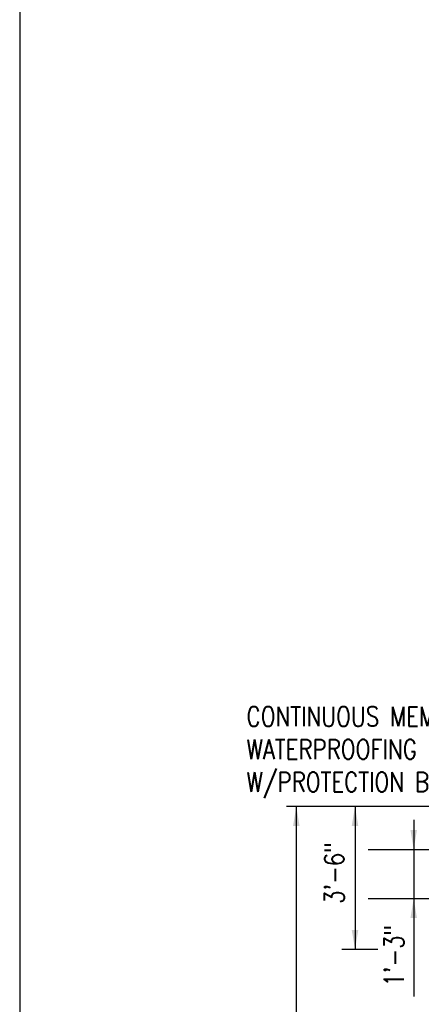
# Model space of a CAD drawing. Header units: inches. Extents: x -9715 to 32893, y -15613 to -1138.
# Tile 136 of 256: x 7061 to 7184, y -5569 to -5268. Entities that reach past the tile are written whole.
import ezdxf

# ---------------------------------------------------------------- set-up
doc = ezdxf.new("R2010")
doc.units = ezdxf.units.IN
doc.header["$MEASUREMENT"] = 0
doc.layers.get('DEFPOINTS').update_dxf_attribs({"color": 11})
doc.layers.add('S-ANNO-DIMS', color=2, linetype='Continuous')
doc.layers.add('S-ANNO-TEXT', color=2, linetype='Continuous')
doc.styles.add('125', font='romans.shx', dxfattribs={"width": 0.8, "height": 2})

msp = doc.modelspace()

# ---------------------------------------------------------------- linework, layer by layer
at = {"layer": 'DEFPOINTS'}
msp.add_lwpolyline([(7061, -6227.82526), (8501, -6227.82526), (8501, -5243.82526), (7061, -5243.82526)], close=True, dxfattribs=at)
at = {"layer": 'S-ANNO-DIMS'}
for p, q in [((7286.92803, -5508.397), (7142.50546, -5508.397)), ((7145.49351, -5508.397), (7145.49351, -5670.17568)), ((7163.42177, -5508.397), (7163.42177, -5552.12816)), ((7181.35004, -5512.47471), (7181.35004, -5566.49569)), ((7167.44386, -5521.57416), (7268.65893, -5521.57416)), ((7167.44386, -5536.51438), (7268.65893, -5536.51438)), ((7170.39873, -5552.12816), (7159.41265, -5552.12816))]:
    msp.add_line(p, q, dxfattribs=at)
for points in [[(7144.49749, -5514.37308), (7146.48952, -5514.37308), (7145.49351, -5508.397)], [(7162.42576, -5514.37308), (7164.41779, -5514.37308), (7163.42177, -5508.397)], [(7180.35402, -5515.59807), (7182.34605, -5515.59807), (7181.35004, -5521.57416)], [(7180.35402, -5542.49047), (7182.34605, -5542.49047), (7181.35004, -5536.51438)], [(7162.42576, -5546.15207), (7164.41779, -5546.15207), (7163.42177, -5552.12816)]]:
    msp.add_solid(points, dxfattribs=at)

# ---------------------------------------------------------------- texts
at = {"layer": 'S-ANNO-TEXT', "style": '125', "width": 0.8}
for s, p in [('3\'-6"', (7160.08163, -5538.18535)), ('1\'-3"', (7178.33461, -5563.47113))]:
    msp.add_text(s, height=6, rotation=90, dxfattribs=at).set_placement(p)
at = {"layer": 'S-ANNO-TEXT', "insert": (7130.28554, -5477.89648), "char_height": 6, "width": 87.4571691, "attachment_point": 1, "style": '125'}
msp.add_mtext('CONTINUOUS MEMBRANE WATERPROOFING W/PROTECTION BOARD', dxfattribs=at)

doc.saveas('drawing.dxf')
